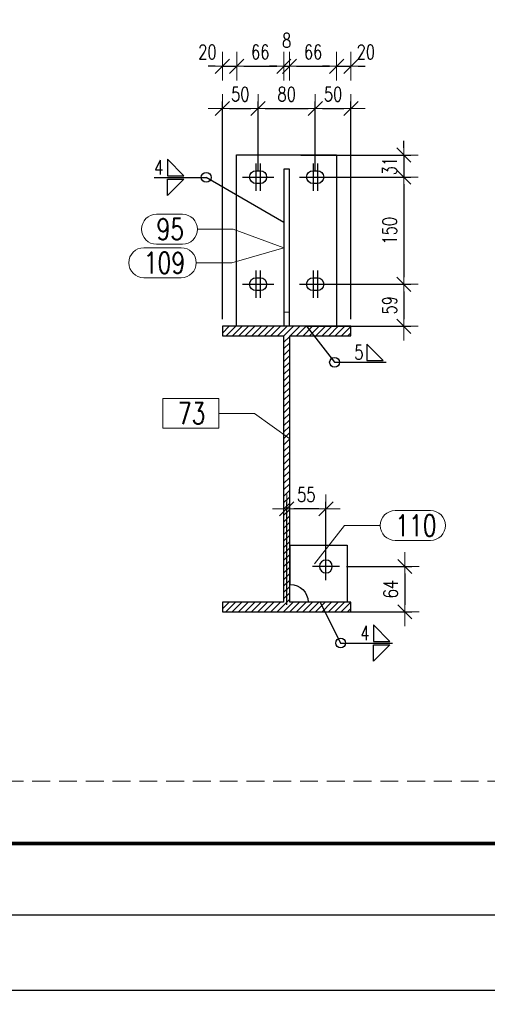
# Model space of a CAD drawing. Header units: millimetres. Extents: x 3526 to 4380, y 11541 to 12002.
# Tile 60 of 127: x 3983 to 4048, y 11541 to 11679. Entities that reach past the tile are written whole.
import ezdxf

# ---------------------------------------------------------------- set-up
doc = ezdxf.new("R2010")
doc.units = ezdxf.units.MM
doc.header["$LTSCALE"] = 10
doc.linetypes.add('HIDDEN', pattern=[0.375, 0.25, -0.125])
doc.linetypes.add('MITTE', pattern=[2, 1.25, -0.25, 0.25, -0.25])
doc.layers.get('Defpoints').update_dxf_attribs({"color": 1})
doc.layers.add('_FORMATKA', color=8, linetype='Continuous', plot=False)
for name, color, linetype, lineweight in [('_RAMKA', 7, 'Continuous', 35), ('PS_DIM', 4, 'Continuous', 13), ('PS_Hatch', 3, 'Continuous', 9), ('PS_Hidden', 2, 'HIDDEN', 9), ('PS_Pos', 1, 'Continuous', 15), ('PS_SOLID', 7, 'Continuous', 30)]:
    doc.layers.add(name, color=color, linetype=linetype, lineweight=lineweight)
doc.layers.add('PS_MID', color=5, linetype='MITTE')
doc.layers.add('PS_WELD', color=1, linetype='Continuous')
doc.styles.add('simplex', font='simplex.shx', dxfattribs={"width": 0.75})
doc.dimstyles.new('1_10_PRZ', dxfattribs={"dimtxt": 2, "dimasz": 1, "dimexe": 2, "dimexo": 5, "dimgap": 1, "dimtad": 1, "dimdec": 0, "dimlfac": 10, "dimtxsty": 'simplex', "dimblk": 'dimznak', "dimcen": 2, "dimse1": 1, "dimse2": 1, "dimclrt": 3, "dimadec": 1, "dimazin": 0, "dimtfac": 1, "dimtdec": 0, "dimtix": 1, "dimtmove": 2, "dimatfit": 3, "dimldrblk": 'dim-grot', "dimfxl": 1, "dimarcsym": 0})
doc.dimstyles.new('1_10_SC', dxfattribs={"dimtxt": 2, "dimasz": 1, "dimexe": 1, "dimexo": 1, "dimgap": 1, "dimtad": 1, "dimdec": 0, "dimlfac": 10, "dimtxsty": 'simplex', "dimblk": 'dimznak', "dimcen": 2, "dimclrd": 256, "dimclre": 256, "dimclrt": 3, "dimadec": 1, "dimazin": 0, "dimtfac": 1, "dimtdec": 0, "dimtix": 1, "dimtmove": 2, "dimatfit": 3, "dimldrblk": 'dim-grot', "dimfxl": 1, "dimarcsym": 0})

# ---------------------------------------------------------------- blocks, each defined once
blk = doc.blocks.new('dimznak')
at = {"color": 0}
for points in [[(0, 2), (0, -2)], [(-2, 0), (2, 0)]]:
    blk.add_lwpolyline(points, dxfattribs=at)
at = {"color": 2}
blk.add_lwpolyline([(1, 1), (-1, -1)], dxfattribs=at)
blk = doc.blocks.new('*D9')
at = {"layer": 'Defpoints', "color": 0, "transparency": 16777216}
for p in [(3527.64, 11553.62), (4377.64, 11553.62), (4377.64, 11543.11)]:
    blk.add_point(p, dxfattribs=at)
at = {"layer": 'PS_DIM', "color": 0, "lineweight": -2, "transparency": 16777216}
blk.add_line((3528.64, 11543.11), (4376.64, 11543.11), dxfattribs=at)
at = {"layer": 'PS_DIM', "color": 0, "lineweight": -2, "transparency": 16777216, "rotation": 180}
blk.add_blockref('dimznak', (3527.64, 11543.11), dxfattribs=at)
at = {"layer": 'PS_DIM', "color": 0, "lineweight": -2, "transparency": 16777216}
blk.add_blockref('dimznak', (4377.64, 11543.11), dxfattribs=at)
at = {"layer": 'PS_DIM', "color": 3, "transparency": 16777216, "insert": (3952.64, 11545.11), "char_height": 2, "attachment_point": 5, "style": 'simplex'}
blk.add_mtext('8500', dxfattribs=at)
blk = doc.blocks.new('dim-grot')
blk.add_hatch(color=256).paths.add_polyline_path([(0, 0), (-2, 0.5), (-2, -0.5)])
blk.add_lwpolyline([(0, 0), (-2, 0.5), (-2, -0.5), (0, 0)])
blk = doc.blocks.new('*D209')
at = {"layer": 'Defpoints', "color": 0, "transparency": 16777216}
for p in [(4016.37, 11666.61), (4016.37, 11656.99), (4011.37, 11636.09)]:
    blk.add_point(p, dxfattribs=at)
at = {"layer": 'PS_DIM', "lineweight": -2, "transparency": 16777216}
for p, q in [((4011.37, 11637.09), (4011.37, 11667.61)), ((4016.37, 11657.99), (4016.37, 11667.61)), ((4012.37, 11666.61), (4015.37, 11666.61))]:
    blk.add_line(p, q, dxfattribs=at)
at = {"layer": 'PS_DIM', "lineweight": -2, "transparency": 16777216, "rotation": 180}
blk.add_blockref('dimznak', (4011.37, 11666.61), dxfattribs=at)
at = {"layer": 'PS_DIM', "lineweight": -2, "transparency": 16777216}
blk.add_blockref('dimznak', (4016.37, 11666.61), dxfattribs=at)
at = {"layer": 'PS_DIM', "color": 3, "transparency": 16777216, "insert": (4013.87, 11668.61), "char_height": 2, "attachment_point": 5, "style": 'simplex'}
blk.add_mtext('50', dxfattribs=at)
blk = doc.blocks.new('*D210')
at = {"layer": 'Defpoints', "color": 0, "transparency": 16777216}
for p in [(4024.37, 11666.61), (4016.37, 11656.99), (4024.37, 11656.99)]:
    blk.add_point(p, dxfattribs=at)
at = {"layer": 'PS_DIM', "lineweight": -2, "transparency": 16777216}
for p, q in [((4016.37, 11657.99), (4016.37, 11667.61)), ((4024.37, 11657.99), (4024.37, 11667.61)), ((4017.37, 11666.61), (4023.37, 11666.61))]:
    blk.add_line(p, q, dxfattribs=at)
at = {"layer": 'PS_DIM', "lineweight": -2, "transparency": 16777216, "rotation": 180}
blk.add_blockref('dimznak', (4016.37, 11666.61), dxfattribs=at)
at = {"layer": 'PS_DIM', "lineweight": -2, "transparency": 16777216}
blk.add_blockref('dimznak', (4024.37, 11666.61), dxfattribs=at)
at = {"layer": 'PS_DIM', "color": 3, "transparency": 16777216, "insert": (4020.37, 11668.61), "char_height": 2, "attachment_point": 5, "style": 'simplex'}
blk.add_mtext('80', dxfattribs=at)
blk = doc.blocks.new('*D211')
at = {"layer": 'Defpoints', "color": 0, "transparency": 16777216}
for p in [(4029.37, 11666.61), (4024.37, 11656.99), (4029.37, 11636.09)]:
    blk.add_point(p, dxfattribs=at)
at = {"layer": 'PS_DIM', "lineweight": -2, "transparency": 16777216}
for p, q in [((4024.37, 11657.99), (4024.37, 11667.61)), ((4029.37, 11637.09), (4029.37, 11667.61)), ((4025.37, 11666.61), (4028.37, 11666.61))]:
    blk.add_line(p, q, dxfattribs=at)
at = {"layer": 'PS_DIM', "lineweight": -2, "transparency": 16777216, "rotation": 180}
blk.add_blockref('dimznak', (4024.37, 11666.61), dxfattribs=at)
at = {"layer": 'PS_DIM', "lineweight": -2, "transparency": 16777216}
blk.add_blockref('dimznak', (4029.37, 11666.61), dxfattribs=at)
at = {"layer": 'PS_DIM', "color": 3, "transparency": 16777216, "insert": (4026.87, 11668.61), "char_height": 2, "attachment_point": 5, "style": 'simplex'}
blk.add_mtext('50', dxfattribs=at)
blk = doc.blocks.new('*D212')
at = {"layer": 'Defpoints', "color": 0, "transparency": 16777216}
for p in [(4013.37, 11672.53), (4011.37, 11636.09), (4013.37, 11636.47)]:
    blk.add_point(p, dxfattribs=at)
at = {"layer": 'PS_DIM', "color": 0, "lineweight": -2, "transparency": 16777216}
for p, q in [((4010.37, 11672.53), (4009.37, 11672.53)), ((4011.37, 11672.53), (4013.37, 11672.53)), ((4014.37, 11672.53), (4015.37, 11672.53))]:
    blk.add_line(p, q, dxfattribs=at)
blk.add_blockref('dimznak', (4011.37, 11672.53), dxfattribs=at)
at = {"layer": 'PS_DIM', "color": 0, "lineweight": -2, "transparency": 16777216, "rotation": 180}
blk.add_blockref('dimznak', (4013.37, 11672.53), dxfattribs=at)
at = {"layer": 'PS_DIM', "color": 3, "transparency": 16777216, "insert": (4009.27, 11674.53), "char_height": 2, "attachment_point": 5, "style": 'simplex'}
blk.add_mtext('20', dxfattribs=at)
blk = doc.blocks.new('*D213')
at = {"layer": 'Defpoints', "color": 0, "transparency": 16777216}
for p in [(4019.97, 11672.53), (4019.97, 11652.86), (4013.37, 11636.47)]:
    blk.add_point(p, dxfattribs=at)
at = {"layer": 'PS_DIM', "color": 0, "lineweight": -2, "transparency": 16777216}
blk.add_line((4014.37, 11672.53), (4018.97, 11672.53), dxfattribs=at)
at = {"layer": 'PS_DIM', "color": 0, "lineweight": -2, "transparency": 16777216, "rotation": 180}
blk.add_blockref('dimznak', (4013.37, 11672.53), dxfattribs=at)
at = {"layer": 'PS_DIM', "color": 0, "lineweight": -2, "transparency": 16777216}
blk.add_blockref('dimznak', (4019.97, 11672.53), dxfattribs=at)
at = {"layer": 'PS_DIM', "color": 3, "transparency": 16777216, "insert": (4016.67, 11674.53), "char_height": 2, "attachment_point": 5, "style": 'simplex'}
blk.add_mtext('66', dxfattribs=at)
blk = doc.blocks.new('*D214')
at = {"layer": 'Defpoints', "color": 0, "transparency": 16777216}
for p in [(4020.77, 11672.53), (4019.97, 11652.86), (4020.77, 11652.86)]:
    blk.add_point(p, dxfattribs=at)
at = {"layer": 'PS_DIM', "color": 0, "lineweight": -2, "transparency": 16777216}
for p, q in [((4018.97, 11672.53), (4017.97, 11672.53)), ((4019.97, 11672.53), (4020.77, 11672.53)), ((4021.77, 11672.53), (4022.77, 11672.53))]:
    blk.add_line(p, q, dxfattribs=at)
blk.add_blockref('dimznak', (4019.97, 11672.53), dxfattribs=at)
at = {"layer": 'PS_DIM', "color": 0, "lineweight": -2, "transparency": 16777216, "rotation": 180}
blk.add_blockref('dimznak', (4020.77, 11672.53), dxfattribs=at)
at = {"layer": 'PS_DIM', "color": 3, "transparency": 16777216, "insert": (4020.37, 11676.15), "char_height": 2, "attachment_point": 5, "style": 'simplex'}
blk.add_mtext('8', dxfattribs=at)
blk = doc.blocks.new('*D215')
at = {"layer": 'Defpoints', "color": 0, "transparency": 16777216}
for p in [(4027.37, 11672.53), (4020.77, 11652.86), (4027.37, 11650.01)]:
    blk.add_point(p, dxfattribs=at)
at = {"layer": 'PS_DIM', "color": 0, "lineweight": -2, "transparency": 16777216}
blk.add_line((4021.77, 11672.53), (4026.37, 11672.53), dxfattribs=at)
at = {"layer": 'PS_DIM', "color": 0, "lineweight": -2, "transparency": 16777216, "rotation": 180}
blk.add_blockref('dimznak', (4020.77, 11672.53), dxfattribs=at)
at = {"layer": 'PS_DIM', "color": 0, "lineweight": -2, "transparency": 16777216}
blk.add_blockref('dimznak', (4027.37, 11672.53), dxfattribs=at)
at = {"layer": 'PS_DIM', "color": 3, "transparency": 16777216, "insert": (4024.07, 11674.53), "char_height": 2, "attachment_point": 5, "style": 'simplex'}
blk.add_mtext('66', dxfattribs=at)
blk = doc.blocks.new('*D216')
at = {"layer": 'Defpoints', "color": 0, "transparency": 16777216}
for p in [(4029.37, 11672.53), (4027.37, 11650.01), (4029.37, 11636.09)]:
    blk.add_point(p, dxfattribs=at)
at = {"layer": 'PS_DIM', "color": 0, "lineweight": -2, "transparency": 16777216}
for p, q in [((4026.37, 11672.53), (4025.37, 11672.53)), ((4027.37, 11672.53), (4029.37, 11672.53)), ((4030.37, 11672.53), (4031.37, 11672.53))]:
    blk.add_line(p, q, dxfattribs=at)
blk.add_blockref('dimznak', (4027.37, 11672.53), dxfattribs=at)
at = {"layer": 'PS_DIM', "color": 0, "lineweight": -2, "transparency": 16777216, "rotation": 180}
blk.add_blockref('dimznak', (4029.37, 11672.53), dxfattribs=at)
at = {"layer": 'PS_DIM', "color": 3, "transparency": 16777216, "insert": (4031.46, 11674.53), "char_height": 2, "attachment_point": 5, "style": 'simplex'}
blk.add_mtext('20', dxfattribs=at)
blk = doc.blocks.new('*D217')
at = {"layer": 'Defpoints', "color": 0, "transparency": 16777216}
for p in [(4021.34, 11660.09), (4022.17, 11656.99), (4036.78, 11656.99)]:
    blk.add_point(p, dxfattribs=at)
at = {"layer": 'PS_DIM', "lineweight": -2, "transparency": 16777216}
for p, q in [((4036.78, 11661.09), (4036.78, 11662.09)), ((4022.34, 11660.09), (4037.78, 11660.09)), ((4036.78, 11660.09), (4036.78, 11656.99)), ((4023.17, 11656.99), (4037.78, 11656.99)), ((4036.78, 11655.99), (4036.78, 11654.99))]:
    blk.add_line(p, q, dxfattribs=at)
for p, rotation in [((4036.78, 11660.09), 270), ((4036.78, 11656.99), 90)]:
    blk.add_blockref('dimznak', p, dxfattribs=dict(at, rotation=rotation))
at = {"layer": 'PS_DIM', "color": 3, "transparency": 16777216, "insert": (4034.78, 11658.54), "char_height": 2, "attachment_point": 5, "rotation": 90, "style": 'simplex'}
blk.add_mtext('31', dxfattribs=at)
blk = doc.blocks.new('*D218')
at = {"layer": 'Defpoints', "color": 0, "transparency": 16777216}
for p in [(4022.17, 11656.99), (4022.17, 11641.99), (4036.78, 11641.99)]:
    blk.add_point(p, dxfattribs=at)
at = {"layer": 'PS_DIM', "lineweight": -2, "transparency": 16777216}
for p, q in [((4023.17, 11656.99), (4037.78, 11656.99)), ((4036.78, 11655.99), (4036.78, 11642.99)), ((4023.17, 11641.99), (4037.78, 11641.99))]:
    blk.add_line(p, q, dxfattribs=at)
for p, rotation in [((4036.78, 11656.99), 90), ((4036.78, 11641.99), 270)]:
    blk.add_blockref('dimznak', p, dxfattribs=dict(at, rotation=rotation))
at = {"layer": 'PS_DIM', "color": 3, "transparency": 16777216, "insert": (4034.78, 11649.49), "char_height": 2, "attachment_point": 5, "rotation": 90, "style": 'simplex'}
blk.add_mtext('150', dxfattribs=at)
blk = doc.blocks.new('*D219')
at = {"layer": 'Defpoints', "color": 0, "transparency": 16777216}
for p in [(4022.17, 11641.99), (4022.17, 11636.09), (4036.78, 11636.09)]:
    blk.add_point(p, dxfattribs=at)
at = {"layer": 'PS_DIM', "lineweight": -2, "transparency": 16777216}
for p, q in [((4023.17, 11641.99), (4037.78, 11641.99)), ((4036.78, 11640.99), (4036.78, 11637.09)), ((4023.17, 11636.09), (4037.78, 11636.09))]:
    blk.add_line(p, q, dxfattribs=at)
for p, rotation in [((4036.78, 11641.99), 90), ((4036.78, 11636.09), 270)]:
    blk.add_blockref('dimznak', p, dxfattribs=dict(at, rotation=rotation))
at = {"layer": 'PS_DIM', "color": 3, "transparency": 16777216, "insert": (4034.78, 11639.04), "char_height": 2, "attachment_point": 5, "rotation": 90, "style": 'simplex'}
blk.add_mtext('59', dxfattribs=at)
blk = doc.blocks.new('*D220')
at = {"layer": 'Defpoints', "color": 0, "transparency": 16777216}
for p in [(4027.77, 11602.44), (4027.77, 11596.09), (4036.92, 11596.09)]:
    blk.add_point(p, dxfattribs=at)
at = {"layer": 'PS_DIM', "lineweight": -2, "transparency": 16777216}
for p, q in [((4028.77, 11602.44), (4037.92, 11602.44)), ((4036.92, 11601.44), (4036.92, 11597.09)), ((4028.77, 11596.09), (4037.92, 11596.09))]:
    blk.add_line(p, q, dxfattribs=at)
for p, rotation in [((4036.92, 11602.44), 90), ((4036.92, 11596.09), 270)]:
    blk.add_blockref('dimznak', p, dxfattribs=dict(at, rotation=rotation))
at = {"layer": 'PS_DIM', "color": 3, "transparency": 16777216, "insert": (4034.92, 11599.27), "char_height": 2, "attachment_point": 5, "rotation": 90, "style": 'simplex'}
blk.add_mtext('64', dxfattribs=at)
blk = doc.blocks.new('*D221')
at = {"layer": 'Defpoints', "color": 0, "transparency": 16777216}
for p in [(4020.37, 11610.52), (4025.87, 11602.44), (4020.37, 11596.09)]:
    blk.add_point(p, dxfattribs=at)
at = {"layer": 'PS_DIM', "lineweight": -2, "transparency": 16777216}
for p, q in [((4020.37, 11597.09), (4020.37, 11611.52)), ((4024.87, 11610.52), (4021.37, 11610.52)), ((4025.87, 11603.44), (4025.87, 11611.52))]:
    blk.add_line(p, q, dxfattribs=at)
at = {"layer": 'PS_DIM', "lineweight": -2, "transparency": 16777216, "rotation": 180}
blk.add_blockref('dimznak', (4020.37, 11610.52), dxfattribs=at)
at = {"layer": 'PS_DIM', "lineweight": -2, "transparency": 16777216}
blk.add_blockref('dimznak', (4025.87, 11610.52), dxfattribs=at)
at = {"layer": 'PS_DIM', "color": 3, "transparency": 16777216, "insert": (4023.12, 11612.52), "char_height": 2, "attachment_point": 5, "style": 'simplex'}
blk.add_mtext('55', dxfattribs=at)
blk = doc.blocks.new('*X745')
at = {"color": 1}
for p, q in [((4000.36, 11647.1), (4005.61, 11647.1)), ((4019.97, 11647.09), (4012.71, 11645)), ((4007.71, 11645), (4012.71, 11645)), ((4000.36, 11642.9), (4005.61, 11642.9))]:
    blk.add_line(p, q, dxfattribs=at)
for centre, start, end in [((4000.36, 11645), 90, 270), ((4005.61, 11645), 270, 90)]:
    blk.add_arc(centre, 2.1, start, end, dxfattribs=at)
at = {"color": 2, "style": 'simplex', "width": 0.75}
blk.add_text('109', height=3, dxfattribs=at).set_placement((4000.36, 11643.5))
blk = doc.blocks.new('*X746')
at = {"color": 1}
for p, q in [((4002.14, 11651.79), (4005.78, 11651.79)), ((4007.88, 11649.69), (4012.88, 11649.69)), ((4019.97, 11647.09), (4012.88, 11649.69)), ((4002.14, 11647.59), (4005.78, 11647.59))]:
    blk.add_line(p, q, dxfattribs=at)
for centre, start, end in [((4002.14, 11649.69), 90, 270), ((4005.78, 11649.69), 270, 90)]:
    blk.add_arc(centre, 2.1, start, end, dxfattribs=at)
at = {"color": 2, "style": 'simplex', "width": 0.75}
blk.add_text('95', height=3, dxfattribs=at).set_placement((4002.14, 11648.19))
blk = doc.blocks.new('*X747')
at = {"color": 1}
for p, q in [((4035.57, 11610.29), (4040.5, 11610.29)), ((4024.29, 11602.8), (4028.47, 11608.19)), ((4028.47, 11608.19), (4033.47, 11608.19)), ((4035.57, 11606.09), (4040.5, 11606.09))]:
    blk.add_line(p, q, dxfattribs=at)
for centre, start, end in [((4035.57, 11608.19), 90, 270), ((4040.5, 11608.19), 270, 90)]:
    blk.add_arc(centre, 2.1, start, end, dxfattribs=at)
at = {"color": 2, "style": 'simplex', "width": 0.75}
blk.add_text('110', height=3, dxfattribs=at).set_placement((4035.57, 11606.69))
blk = doc.blocks.new('*X748')
at = {"color": 1}
for p, q in [((4010.87, 11626), (4003.03, 11626)), ((4003.03, 11626), (4003.03, 11621.8)), ((4010.87, 11621.8), (4010.87, 11626)), ((4010.87, 11623.9), (4015.87, 11623.9)), ((4020.8, 11620.32), (4015.87, 11623.9)), ((4003.03, 11621.8), (4010.87, 11621.8))]:
    blk.add_line(p, q, dxfattribs=at)
at = {"color": 30, "style": 'simplex', "width": 0.75}
blk.add_text('73', height=3, dxfattribs=at).set_placement((4005.13, 11622.4))
blk = doc.blocks.new('*X765')
at = {"color": 2}
for p, q in [((4005.96, 11657.19), (4003.66, 11659.49)), ((4003.66, 11659.49), (4003.66, 11657.19)), ((4003.66, 11657.19), (4005.96, 11657.19)), ((4003.66, 11656.73), (4005.96, 11656.73)), ((4005.96, 11656.73), (4003.66, 11654.43)), ((4003.66, 11654.43), (4003.66, 11656.73))]:
    blk.add_line(p, q, dxfattribs=at)
at = {"color": 9}
for p in [(4001.82, 11656.96), (4019.97, 11650.63)]:
    blk.add_line(p, (4009.1, 11656.96), dxfattribs=at)
blk.add_circle((4009.1, 11656.96), 0.69, dxfattribs=at)
at = {"color": 3, "style": 'simplex', "width": 0.75}
blk.add_text('4', height=2, dxfattribs=at).set_placement((4001.82, 11657.36))
blk = doc.blocks.new('*X766')
at = {"color": 9}
for p, q in [((4023.17, 11636.09), (4027.08, 11631.05)), ((4027.08, 11631.05), (4034.29, 11631.05))]:
    blk.add_line(p, q, dxfattribs=at)
at = {"color": 3}
for p, q in [((4033.9, 11631.28), (4031.6, 11633.58)), ((4031.6, 11633.58), (4031.6, 11631.28)), ((4031.6, 11631.28), (4033.9, 11631.28))]:
    blk.add_line(p, q, dxfattribs=at)
at = {"color": 9}
blk.add_circle((4027.08, 11631.05), 0.69, dxfattribs=at)
at = {"color": 2, "style": 'simplex', "width": 0.75}
blk.add_text('5', height=2, dxfattribs=at).set_placement((4029.84, 11631.45))
blk = doc.blocks.new('*X767')
at = {"color": 9}
for p, q in [((4025.08, 11597.44), (4027.93, 11591.72)), ((4027.93, 11591.72), (4035.21, 11591.72))]:
    blk.add_line(p, q, dxfattribs=at)
at = {"color": 2}
for p, q in [((4034.83, 11591.95), (4032.53, 11594.25)), ((4032.53, 11594.25), (4032.53, 11591.95)), ((4032.53, 11591.95), (4034.83, 11591.95)), ((4032.53, 11591.49), (4034.83, 11591.49)), ((4034.83, 11591.49), (4032.53, 11589.19)), ((4032.53, 11589.19), (4032.53, 11591.49))]:
    blk.add_line(p, q, dxfattribs=at)
at = {"color": 9}
blk.add_circle((4027.93, 11591.72), 0.69, dxfattribs=at)
at = {"color": 3, "style": 'simplex', "width": 0.75}
blk.add_text('4', height=2, dxfattribs=at).set_placement((4030.69, 11592.12))

msp = doc.modelspace()

# ---------------------------------------------------------------- hatches: boundary and pattern name
at = {"layer": 'PS_Hatch'}
h = msp.add_hatch(dxfattribs=at)
h.set_pattern_fill('ANSI31', color=256, scale=0.2, style=0)
h.set_pattern_definition([(45, (8.1032, 1.33825), (-0.449012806, 0.449012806), [])])
h.paths.add_polyline_path([(4011.365, 11596.095), (4029.365, 11596.095), (4029.365, 11597.445), (4020.795, 11597.445), (4020.795, 11634.745), (4029.365, 11634.745), (4029.365, 11636.095), (4011.365, 11636.095), (4011.365, 11634.745), (4019.935, 11634.745), (4019.935, 11597.445), (4011.365, 11597.445)])

# ---------------------------------------------------------------- linework, layer by layer
at = {"layer": '_FORMATKA', "lineweight": -3}
msp.add_lwpolyline([(3527.638, 11553.623), (4377.638, 11553.623), (4377.638, 11973.623), (3527.638, 11973.623)], close=True, dxfattribs=at)
at = {"layer": '_RAMKA', "lineweight": -3, "const_width": 0.5}
msp.add_lwpolyline([(3557.638, 11563.623), (4367.638, 11563.623), (4367.638, 11963.623), (3557.638, 11963.623)], close=True, dxfattribs=at)
at = {"layer": 'PS_Hidden', "color": 2, "linetype": 'HIDDEN', "extrusion": (1, 0, 2.22045e-16)}
msp.add_line((4020.765, 11638.095), (4019.965, 11638.095), dxfattribs=at)
at = {"layer": 'PS_Hidden', "color": 2, "linetype": 'HIDDEN'}
msp.add_lwpolyline([(3921.053, 11694.472), (4118.497, 11694.472), (4118.497, 11572.379), (3921.053, 11572.379)], close=True, dxfattribs=at)
at = {"layer": 'PS_MID', "color": 5, "linetype": 'MITTE', "extrusion": (1, 0, 2.22045e-16)}
for p, q in [((4016.065, 11658.895), (4016.065, 11655.095)), ((4016.665, 11658.895), (4016.665, 11655.095)), ((4024.065, 11658.895), (4024.065, 11655.095)), ((4024.665, 11658.895), (4024.665, 11655.095)), ((4014.165, 11656.995), (4018.565, 11656.995)), ((4022.165, 11656.995), (4026.565, 11656.995)), ((4016.065, 11643.895), (4016.065, 11640.095)), ((4016.665, 11643.895), (4016.665, 11640.095)), ((4024.065, 11643.895), (4024.065, 11640.095)), ((4024.665, 11643.895), (4024.665, 11640.095)), ((4014.165, 11641.995), (4018.565, 11641.995)), ((4022.165, 11641.995), (4026.565, 11641.995)), ((4025.865, 11600.545), (4025.865, 11604.345)), ((4027.765, 11602.445), (4023.965, 11602.445))]:
    msp.add_line(p, q, dxfattribs=at)
at = {"layer": 'PS_SOLID', "color": 7, "linetype": 'Continuous', "extrusion": (1, 0, 2.22045e-16)}
for p, q in [((4013.365, 11660.095), (4027.365, 11660.095)), ((4013.365, 11636.095), (4013.365, 11660.095)), ((4027.365, 11660.095), (4027.365, 11636.095)), ((4016.065, 11657.895), (4016.665, 11657.895)), ((4019.965, 11658.095), (4019.965, 11636.095)), ((4020.765, 11658.095), (4019.965, 11658.095)), ((4020.765, 11636.095), (4020.765, 11658.095)), ((4024.065, 11657.895), (4024.665, 11657.895)), ((4016.665, 11656.095), (4016.065, 11656.095)), ((4024.665, 11656.095), (4024.065, 11656.095)), ((4016.065, 11642.895), (4016.665, 11642.895)), ((4024.065, 11642.895), (4024.665, 11642.895)), ((4016.665, 11641.095), (4016.065, 11641.095)), ((4024.665, 11641.095), (4024.065, 11641.095)), ((4011.365, 11636.095), (4011.365, 11634.745)), ((4029.365, 11636.095), (4011.365, 11636.095)), ((4029.365, 11634.745), (4029.365, 11636.095)), ((4011.365, 11634.745), (4019.935, 11634.745)), ((4019.935, 11634.745), (4019.935, 11597.445)), ((4020.795, 11634.745), (4029.365, 11634.745)), ((4020.795, 11597.445), (4020.795, 11634.745)), ((4020.865, 11605.445), (4028.865, 11605.445)), ((4020.865, 11599.945), (4020.865, 11605.445)), ((4028.865, 11605.445), (4028.865, 11597.445)), ((4011.365, 11597.445), (4011.365, 11596.095)), ((4019.935, 11597.445), (4011.365, 11597.445)), ((4029.365, 11597.445), (4020.795, 11597.445)), ((4029.365, 11596.095), (4029.365, 11597.445)), ((4011.365, 11596.095), (4029.365, 11596.095))]:
    msp.add_line(p, q, dxfattribs=at)
at = {"layer": 'PS_SOLID', "color": 7, "linetype": 'Continuous', "extrusion": (2.22045e-16, -1.83697e-16, -1)}
msp.add_circle((-4025.865, 11602.445), 0.9, dxfattribs=at)
for centre, radius, start, end in [((-4016.065, 11656.995), 0.9, 270, 90), ((-4016.665, 11656.995), 0.9, 90, 270), ((-4024.065, 11656.995), 0.9, 270, 90), ((-4024.665, 11656.995), 0.9, 90, 270), ((-4016.065, 11641.995), 0.9, 270, 90), ((-4016.665, 11641.995), 0.9, 90, 270), ((-4024.065, 11641.995), 0.9, 270, 90), ((-4024.665, 11641.995), 0.9, 90, 270), ((-4020.865, 11597.445), 2.5, 90, 180)]:
    msp.add_arc(centre, radius, start, end, dxfattribs=at)

# ---------------------------------------------------------------- block references
at = {"layer": 'PS_Pos'}
for name in ['*X746', '*X745', '*X748', '*X747']:
    msp.add_blockref(name, (0, 0), dxfattribs=at)
at = {"layer": 'PS_WELD'}
for name in ['*X765', '*X766', '*X767']:
    msp.add_blockref(name, (0, 0), dxfattribs=at)

# ---------------------------------------------------------------- dimensions: what is measured, and where the dimension line sits
at = {"layer": 'PS_DIM'}
for base, p1, p2, picture, middle in [((4020.765, 11672.533), (4019.965, 11652.864), (4020.765, 11652.864), '*D214', (4020.365, 11676.146)), ((4013.365, 11672.533), (4011.365, 11636.095), (4013.365, 11636.472), '*D212', (4009.274, 11674.533)), ((4029.365, 11672.533), (4027.365, 11650.007), (4029.365, 11636.095), '*D216', (4031.464, 11674.533))]:
    dim = msp.add_linear_dim(base=base, p1=p1, p2=p2, dimstyle='1_10_PRZ', dxfattribs=at)
    dim.commit()
    dim.dimension.update_dxf_attribs({"geometry": picture, "text_midpoint": middle, "dimtype": 128})
for base, p1, p2, dimstyle, picture, middle in [((4019.965, 11672.533), (4013.365, 11636.472), (4019.965, 11652.864), '1_10_PRZ', '*D213', (4016.665, 11674.533)), ((4027.365, 11672.533), (4020.765, 11652.864), (4027.365, 11650.007), '1_10_PRZ', '*D215', (4024.065, 11674.533)), ((4016.365, 11666.606), (4011.365, 11636.095), (4016.365, 11656.995), '1_10_SC', '*D209', (4013.865, 11668.606)), ((4024.365, 11666.606), (4016.365, 11656.995), (4024.365, 11656.995), '1_10_SC', '*D210', (4020.365, 11668.606)), ((4029.365, 11666.606), (4024.365, 11656.995), (4029.365, 11636.095), '1_10_SC', '*D211', (4026.865, 11668.606)), ((4020.365, 11610.519), (4025.865, 11602.445), (4020.365, 11596.095), '1_10_SC', '*D221', (4023.115, 11612.519)), ((4377.638, 11543.109), (3527.638, 11553.623), (4377.638, 11553.623), '1_10_PRZ', '*D9', (3952.638, 11545.109))]:
    dim = msp.add_linear_dim(base=base, p1=p1, p2=p2, dimstyle=dimstyle, dxfattribs=at)
    dim.commit()
    dim.dimension.update_dxf_attribs({"geometry": picture, "text_midpoint": middle})
for base, p1, p2, picture, middle in [((4036.783, 11656.995), (4021.336, 11660.095), (4022.165, 11656.995), '*D217', (4034.783, 11658.545)), ((4036.783, 11641.995), (4022.165, 11656.995), (4022.165, 11641.995), '*D218', (4034.783, 11649.495)), ((4036.783, 11636.095), (4022.165, 11641.995), (4022.165, 11636.095), '*D219', (4034.783, 11639.045)), ((4036.91887502, 11596.09474586), (4027.76545089, 11602.44474587), (4027.76545089, 11596.09474586), '*D220', (4034.91887502, 11599.26974586))]:
    dim = msp.add_linear_dim(base=base, p1=p1, p2=p2, angle=90, dimstyle='1_10_SC', dxfattribs=at)
    dim.commit()
    dim.dimension.update_dxf_attribs({"geometry": picture, "text_midpoint": middle})

doc.saveas('drawing.dxf')
